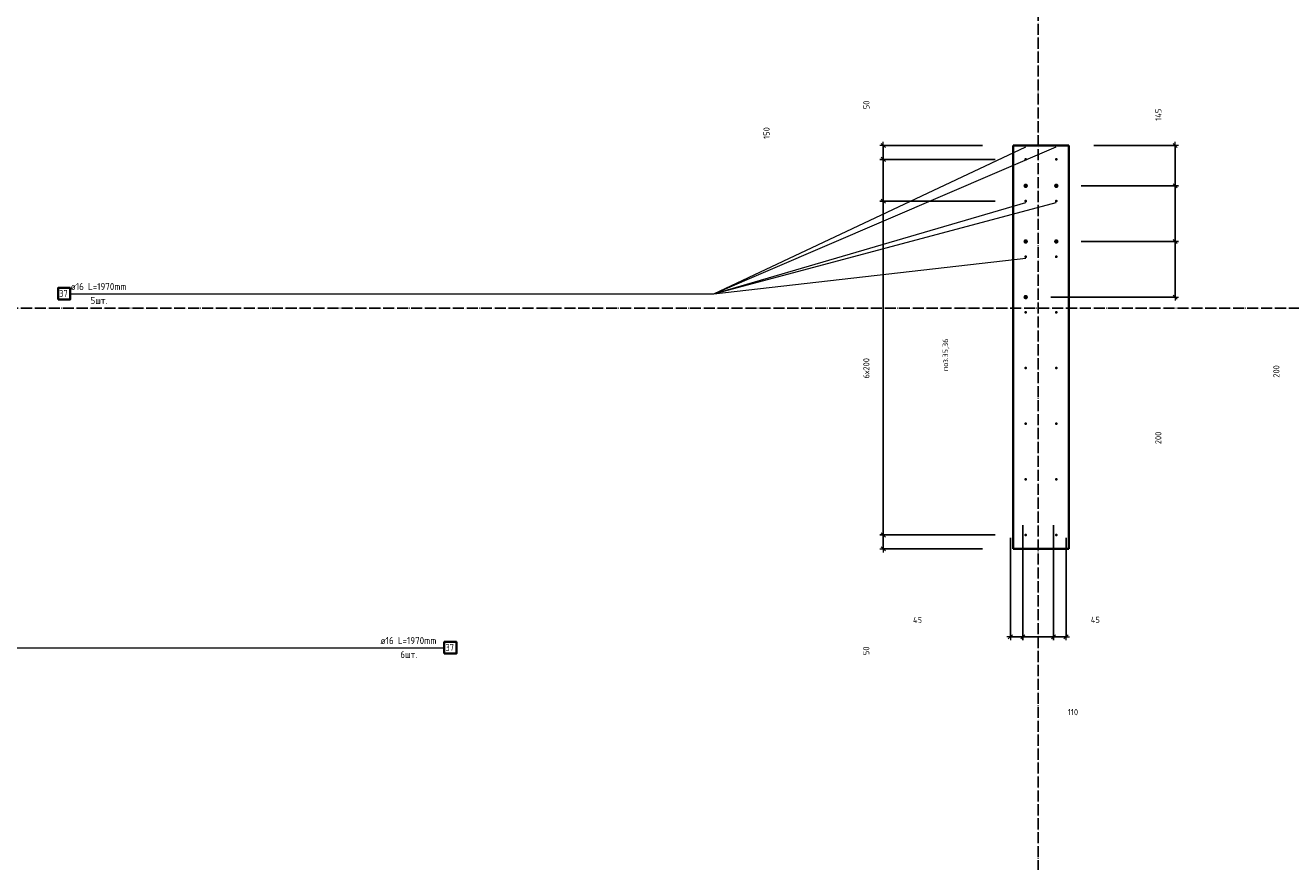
# Model space of a CAD drawing. Header units: millimetres. Extents: x -3170 to 89801, y -74170 to 82422.
# Tile 62 of 105: x 63058 to 67608, y 29191 to 32197. Entities that reach past the tile are written whole.
import ezdxf

# ---------------------------------------------------------------- set-up
doc = ezdxf.new("R2010")
doc.units = ezdxf.units.MM
doc.header["$PDMODE"] = 65
for name, pattern in [('______11', [50, 40, -5, 0, -5]), ('______3', [50, 40, -10]), ('______5', [110, 80, -10, 10, -10])]:
    doc.linetypes.add(name, pattern=pattern)
for name, color, linetype, lineweight in [('Standard', 7, 'Continuous', 25), ('Арм.стержн. Выпуски', 180, 'Continuous', 35), ('Балка_ общее', 7, '______3', 13), ('Размерная линия_ общее', 7, 'Continuous', 13)]:
    doc.layers.add(name, color=color, linetype=linetype, lineweight=lineweight)
doc.layers.add('Осевая линия_ общее', color=7, linetype='______5', lineweight=13, true_color=0xa0a0a0)
doc.styles.add('ISOCPEUR', font='ISOCPEUR')
doc.dimstyles.new('DIMSTYLE_3', dxfattribs={"dimtxt": 22, "dimasz": 25, "dimexe": 0, "dimexo": 0, "dimgap": 11, "dimtad": 2, "dimdec": 0, "dimrnd": 5, "dimzin": 12, "dimdsep": 46, "dimtxsty": 'ISOCPEUR', "dimblk1": 'ALL_ML_STRICH', "dimblk2": 'ALL_ML_STRICH', "dimsah": 1, "dimcen": 0, "dimclrd": 7, "dimclre": 256, "dimclrt": 7, "dimadec": 0, "dimazin": 0, "dimtfac": 1, "dimtdec": 0, "dimtix": 1, "dimtmove": 2, "dimatfit": 3, "dimfxl": 0, "dimtzin": 0, "dimlwd": 0, "dimlwe": -3, "dimarcsym": 0})
doc.dimstyles.new('DIMSTYLE_7', dxfattribs={"dimtxt": 22, "dimasz": 25, "dimexe": 0, "dimexo": 0, "dimgap": 11, "dimtad": 0, "dimdec": 0, "dimrnd": 5, "dimzin": 12, "dimdsep": 46, "dimtxsty": 'ISOCPEUR', "dimblk1": 'ALL_ML_STRICH', "dimblk2": 'ALL_ML_STRICH', "dimsah": 1, "dimcen": 0, "dimclrd": 7, "dimclre": 256, "dimclrt": 7, "dimadec": 0, "dimazin": 0, "dimtfac": 1, "dimtdec": 0, "dimtix": 1, "dimtmove": 2, "dimatfit": 3, "dimfxl": 0, "dimtzin": 0, "dimlwd": 0, "dimlwe": -3, "dimarcsym": 0})
doc.dimstyles.new('DIMSTYLE_9', dxfattribs={"dimtxt": 22, "dimasz": 25, "dimexe": 0, "dimexo": 0, "dimgap": 11, "dimtad": 2, "dimdec": 0, "dimrnd": 5, "dimzin": 12, "dimdsep": 46, "dimtxsty": 'ISOCPEUR', "dimblk1": 'ALL_ML_STRICH', "dimblk2": 'ALL_ML_STRICH', "dimsah": 1, "dimcen": 0, "dimclrd": 7, "dimclre": 256, "dimclrt": 7, "dimadec": 0, "dimazin": 0, "dimtfac": 1, "dimtdec": 0, "dimtix": 1, "dimtmove": 2, "dimatfit": 3, "dimfxl": 0, "dimtvp": 1.2, "dimtzin": 0, "dimlwd": 0, "dimlwe": -3, "dimarcsym": 0})

# ---------------------------------------------------------------- blocks, each defined once
blk = doc.blocks.new('СЛОЖНЫЙ_ОБЪЕКТ_6')
at = {"layer": 'Осевая линия_ общее', "color": 253, "linetype": '______11', "lineweight": -3, "true_color": 0xa0a0a0, "transparency": 33554687}
for p, q in [((66700, 15830), (66700, 40010)), ((56930, 31180), (76830, 31180))]:
    blk.add_line(p, q, dxfattribs=at)
blk = doc.blocks.new('ALL_ML_STRICH')
at = {"color": 0, "linetype": 'ByBlock', "lineweight": -2}
for p, q in [((-1, 0), (0.5, 0)), ((-0.3, -0.3), (0.3, 0.3)), ((0, -0.5), (0, 0.5))]:
    blk.add_line(p, q, dxfattribs=at)
blk = doc.blocks.new('*D390')
at = {"layer": 'DEFPOINTS', "color": 7, "linetype": 'Continuous', "lineweight": 13, "transparency": 33554687}
for p in [(66645, 30500), (66600, 30455), (66600, 29999.1)]:
    blk.add_point(p, dxfattribs=at)
at = {"layer": 'Размерная линия_ общее', "color": 253, "linetype": 'Continuous', "lineweight": -2, "true_color": 0xa0a0a0, "transparency": 33554687}
for p, q in [((66645, 30400), (66645, 29999.1)), ((66600, 30355), (66600, 29999.1))]:
    blk.add_line(p, q, dxfattribs=at)
at = {"layer": 'Размерная линия_ общее', "color": 7, "linetype": 'Continuous', "lineweight": -2, "transparency": 33554687}
blk.add_line((66600, 29999.1), (66645, 29999.1), dxfattribs=at)
at = {"layer": 'Размерная линия_ общее', "color": 7, "linetype": 'Continuous', "lineweight": 13, "transparency": 33554687, "xscale": 25, "yscale": 25, "zscale": 25, "rotation": 180}
blk.add_blockref('ALL_ML_STRICH', (66600, 29999.1), dxfattribs=at)
at = {"layer": 'Размерная линия_ общее', "color": 7, "linetype": 'Continuous', "lineweight": 13, "transparency": 33554687, "xscale": 25, "yscale": 25, "zscale": 25}
blk.add_blockref('ALL_ML_STRICH', (66645, 29999.1), dxfattribs=at)
at = {"layer": 'Размерная линия_ общее', "color": 7, "linetype": 'Continuous', "lineweight": 13, "transparency": 33554687, "insert": (66266.1, 30059.4), "char_height": 22, "width": 44, "attachment_point": 5, "style": 'ISOCPEUR'}
blk.add_mtext('\\A1;{45}', dxfattribs=at)
blk = doc.blocks.new('*D391')
at = {"layer": 'DEFPOINTS', "color": 7, "linetype": 'Continuous', "lineweight": 13, "transparency": 33554687}
for p in [(66645, 30500), (66755, 30500), (66645, 29999.1)]:
    blk.add_point(p, dxfattribs=at)
at = {"layer": 'Размерная линия_ общее', "color": 253, "linetype": 'Continuous', "lineweight": -2, "true_color": 0xa0a0a0, "transparency": 33554687}
for p, q in [((66645, 30400), (66645, 29999.1)), ((66755, 30400), (66755, 29999.1))]:
    blk.add_line(p, q, dxfattribs=at)
at = {"layer": 'Размерная линия_ общее', "color": 7, "linetype": 'Continuous', "lineweight": -2, "transparency": 33554687}
blk.add_line((66645, 29999.1), (66755, 29999.1), dxfattribs=at)
at = {"layer": 'Размерная линия_ общее', "color": 7, "linetype": 'Continuous', "lineweight": 13, "transparency": 33554687, "xscale": 25, "yscale": 25, "zscale": 25, "rotation": 180}
blk.add_blockref('ALL_ML_STRICH', (66645, 29999.1), dxfattribs=at)
at = {"layer": 'Размерная линия_ общее', "color": 7, "linetype": 'Continuous', "lineweight": 13, "transparency": 33554687, "xscale": 25, "yscale": 25, "zscale": 25}
blk.add_blockref('ALL_ML_STRICH', (66755, 29999.1), dxfattribs=at)
at = {"layer": 'Размерная линия_ общее', "color": 7, "linetype": 'Continuous', "lineweight": 13, "transparency": 33554687, "insert": (66825, 29728.3), "char_height": 22, "width": 66, "attachment_point": 5, "style": 'ISOCPEUR'}
blk.add_mtext('\\A1;{110}', dxfattribs=at)
blk = doc.blocks.new('*D392')
at = {"layer": 'DEFPOINTS', "color": 7, "linetype": 'Continuous', "lineweight": 13, "transparency": 33554687}
for p in [(66755, 30500), (66800, 30455), (66755, 29999.1)]:
    blk.add_point(p, dxfattribs=at)
at = {"layer": 'Размерная линия_ общее', "color": 253, "linetype": 'Continuous', "lineweight": -2, "true_color": 0xa0a0a0, "transparency": 33554687}
for p, q in [((66755, 30400), (66755, 29999.1)), ((66800, 30355), (66800, 29999.1))]:
    blk.add_line(p, q, dxfattribs=at)
at = {"layer": 'Размерная линия_ общее', "color": 7, "linetype": 'Continuous', "lineweight": -2, "transparency": 33554687}
blk.add_line((66755, 29999.1), (66800, 29999.1), dxfattribs=at)
at = {"layer": 'Размерная линия_ общее', "color": 7, "linetype": 'Continuous', "lineweight": 13, "transparency": 33554687, "xscale": 25, "yscale": 25, "zscale": 25, "rotation": 180}
blk.add_blockref('ALL_ML_STRICH', (66755, 29999.1), dxfattribs=at)
at = {"layer": 'Размерная линия_ общее', "color": 7, "linetype": 'Continuous', "lineweight": 13, "transparency": 33554687, "xscale": 25, "yscale": 25, "zscale": 25}
blk.add_blockref('ALL_ML_STRICH', (66800, 29999.1), dxfattribs=at)
at = {"layer": 'Размерная линия_ общее', "color": 7, "linetype": 'Continuous', "lineweight": 13, "transparency": 33554687, "insert": (66905.3, 30060), "char_height": 22, "width": 44, "attachment_point": 5, "style": 'ISOCPEUR'}
blk.add_mtext('\\A1;{45}', dxfattribs=at)
blk = doc.blocks.new('*D737')
at = {"layer": 'DEFPOINTS', "color": 7, "linetype": 'Continuous', "lineweight": 13, "transparency": 33554687}
for p in [(66755, 31420), (66645, 31220), (67192.5, 31220)]:
    blk.add_point(p, dxfattribs=at)
at = {"layer": 'Размерная линия_ общее', "color": 253, "linetype": 'Continuous', "lineweight": -2, "true_color": 0xa0a0a0, "transparency": 33554687}
for p, q in [((66855, 31420), (67192.5, 31420)), ((66745, 31220), (67192.5, 31220))]:
    blk.add_line(p, q, dxfattribs=at)
at = {"layer": 'Размерная линия_ общее', "color": 7, "linetype": 'Continuous', "lineweight": -2, "transparency": 33554687}
blk.add_line((67192.5, 31220), (67192.5, 31420), dxfattribs=at)
at = {"layer": 'Размерная линия_ общее', "color": 7, "linetype": 'Continuous', "lineweight": 13, "transparency": 33554687, "xscale": 25, "yscale": 25, "zscale": 25}
for p, rotation in [((67192.5, 31420), 90), ((67192.5, 31220), 270)]:
    blk.add_blockref('ALL_ML_STRICH', p, dxfattribs=dict(at, rotation=rotation))
at = {"layer": 'Размерная линия_ общее', "color": 7, "linetype": 'Continuous', "lineweight": 13, "transparency": 33554687, "insert": (67131.7, 30713.8), "char_height": 22, "width": 66, "attachment_point": 5, "rotation": 90, "style": 'ISOCPEUR'}
blk.add_mtext('\\A1;{200}', dxfattribs=at)
blk = doc.blocks.new('*D738')
at = {"layer": 'DEFPOINTS', "color": 7, "linetype": 'Continuous', "lineweight": 13, "transparency": 33554687}
for p in [(66755, 31620), (66755, 31420), (67192.5, 31420)]:
    blk.add_point(p, dxfattribs=at)
at = {"layer": 'Размерная линия_ общее', "color": 253, "linetype": 'Continuous', "lineweight": -2, "true_color": 0xa0a0a0, "transparency": 33554687}
for p, q in [((66855, 31620), (67192.5, 31620)), ((66855, 31420), (67192.5, 31420))]:
    blk.add_line(p, q, dxfattribs=at)
at = {"layer": 'Размерная линия_ общее', "color": 7, "linetype": 'Continuous', "lineweight": -2, "transparency": 33554687}
blk.add_line((67192.5, 31420), (67192.5, 31620), dxfattribs=at)
at = {"layer": 'Размерная линия_ общее', "color": 7, "linetype": 'Continuous', "lineweight": 13, "transparency": 33554687, "xscale": 25, "yscale": 25, "zscale": 25}
for p, rotation in [((67192.5, 31620), 90), ((67192.5, 31420), 270)]:
    blk.add_blockref('ALL_ML_STRICH', p, dxfattribs=dict(at, rotation=rotation))
at = {"layer": 'Размерная линия_ общее', "color": 7, "linetype": 'Continuous', "lineweight": 13, "transparency": 33554687, "insert": (67556.3, 30952.8), "char_height": 22, "width": 66, "attachment_point": 5, "rotation": 90, "style": 'ISOCPEUR'}
blk.add_mtext('\\A1;{200}', dxfattribs=at)
blk = doc.blocks.new('*D739')
at = {"layer": 'DEFPOINTS', "color": 7, "linetype": 'Continuous', "lineweight": 13, "transparency": 33554687}
for p in [(66800, 31765), (66755, 31620), (67192.5, 31620)]:
    blk.add_point(p, dxfattribs=at)
at = {"layer": 'Размерная линия_ общее', "color": 253, "linetype": 'Continuous', "lineweight": -2, "true_color": 0xa0a0a0, "transparency": 33554687}
for p, q in [((66900, 31765), (67192.5, 31765)), ((66855, 31620), (67192.5, 31620))]:
    blk.add_line(p, q, dxfattribs=at)
at = {"layer": 'Размерная линия_ общее', "color": 7, "linetype": 'Continuous', "lineweight": -2, "transparency": 33554687}
blk.add_line((67192.5, 31620), (67192.5, 31765), dxfattribs=at)
at = {"layer": 'Размерная линия_ общее', "color": 7, "linetype": 'Continuous', "lineweight": 13, "transparency": 33554687, "xscale": 25, "yscale": 25, "zscale": 25}
for p, rotation in [((67192.5, 31765), 90), ((67192.5, 31620), 270)]:
    blk.add_blockref('ALL_ML_STRICH', p, dxfattribs=dict(at, rotation=rotation))
at = {"layer": 'Размерная линия_ общее', "color": 7, "linetype": 'Continuous', "lineweight": 13, "transparency": 33554687, "insert": (67132, 31875.5), "char_height": 22, "width": 66, "attachment_point": 5, "rotation": 90, "style": 'ISOCPEUR'}
blk.add_mtext('\\A1;{145}', dxfattribs=at)
blk = doc.blocks.new('*D740')
at = {"layer": 'DEFPOINTS', "color": 7, "linetype": 'Continuous', "lineweight": 13, "transparency": 33554687}
for p in [(66645, 30365), (66143, 30315), (66600, 30315)]:
    blk.add_point(p, dxfattribs=at)
at = {"layer": 'Размерная линия_ общее', "color": 253, "linetype": 'Continuous', "lineweight": -2, "true_color": 0xa0a0a0, "transparency": 33554687}
for p, q in [((66545, 30365), (66143, 30365)), ((66500, 30315), (66143, 30315))]:
    blk.add_line(p, q, dxfattribs=at)
at = {"layer": 'Размерная линия_ общее', "color": 7, "linetype": 'Continuous', "lineweight": -2, "transparency": 33554687}
blk.add_line((66143, 30315), (66143, 30365), dxfattribs=at)
at = {"layer": 'Размерная линия_ общее', "color": 7, "linetype": 'Continuous', "lineweight": 13, "transparency": 33554687, "xscale": 25, "yscale": 25, "zscale": 25}
for p, rotation in [((66143, 30365), 90), ((66143, 30315), 270)]:
    blk.add_blockref('ALL_ML_STRICH', p, dxfattribs=dict(at, rotation=rotation))
at = {"layer": 'Размерная линия_ общее', "color": 7, "linetype": 'Continuous', "lineweight": 13, "transparency": 33554687, "insert": (66081.7, 29948.9), "char_height": 22, "width": 44, "attachment_point": 5, "rotation": 90, "style": 'ISOCPEUR'}
blk.add_mtext('\\A1;{50}', dxfattribs=at)
blk = doc.blocks.new('*D741')
at = {"layer": 'DEFPOINTS', "color": 7, "linetype": 'Continuous', "lineweight": 13, "transparency": 33554687}
for p in [(66645, 31565), (66143, 30365), (66645, 30365)]:
    blk.add_point(p, dxfattribs=at)
at = {"layer": 'Размерная линия_ общее', "color": 253, "linetype": 'Continuous', "lineweight": -2, "true_color": 0xa0a0a0, "transparency": 33554687}
for p, q in [((66545, 31565), (66143, 31565)), ((66545, 30365), (66143, 30365))]:
    blk.add_line(p, q, dxfattribs=at)
at = {"layer": 'Размерная линия_ общее', "color": 7, "linetype": 'Continuous', "lineweight": -2, "transparency": 33554687}
blk.add_line((66143, 30365), (66143, 31565), dxfattribs=at)
at = {"layer": 'Размерная линия_ общее', "color": 7, "linetype": 'Continuous', "lineweight": 13, "transparency": 33554687, "xscale": 25, "yscale": 25, "zscale": 25}
for p, rotation in [((66143, 31565), 90), ((66143, 30365), 270)]:
    blk.add_blockref('ALL_ML_STRICH', p, dxfattribs=dict(at, rotation=rotation))
at = {"layer": 'Размерная линия_ общее', "color": 7, "linetype": 'Continuous', "lineweight": 13, "transparency": 33554687, "insert": (66071, 30927.6), "char_height": 22, "width": 1.1, "attachment_point": 1, "rotation": 90, "line_spacing_factor": 0.60241, "style": 'ISOCPEUR'}
blk.add_mtext('6х200', dxfattribs=at)
blk = doc.blocks.new('*D742')
at = {"layer": 'DEFPOINTS', "color": 7, "linetype": 'Continuous', "lineweight": 13, "transparency": 33554687}
for p in [(66645, 31715), (66143, 31565), (66645, 31565)]:
    blk.add_point(p, dxfattribs=at)
at = {"layer": 'Размерная линия_ общее', "color": 253, "linetype": 'Continuous', "lineweight": -2, "true_color": 0xa0a0a0, "transparency": 33554687}
for p, q in [((66545, 31715), (66143, 31715)), ((66545, 31565), (66143, 31565))]:
    blk.add_line(p, q, dxfattribs=at)
at = {"layer": 'Размерная линия_ общее', "color": 7, "linetype": 'Continuous', "lineweight": -2, "transparency": 33554687}
blk.add_line((66143, 31565), (66143, 31715), dxfattribs=at)
at = {"layer": 'Размерная линия_ общее', "color": 7, "linetype": 'Continuous', "lineweight": 13, "transparency": 33554687, "xscale": 25, "yscale": 25, "zscale": 25}
for p, rotation in [((66143, 31715), 90), ((66143, 31565), 270)]:
    blk.add_blockref('ALL_ML_STRICH', p, dxfattribs=dict(at, rotation=rotation))
at = {"layer": 'Размерная линия_ общее', "color": 7, "linetype": 'Continuous', "lineweight": 13, "transparency": 33554687, "insert": (65723.1, 31809.8), "char_height": 22, "width": 66, "attachment_point": 5, "rotation": 90, "style": 'ISOCPEUR'}
blk.add_mtext('\\A1;{150}', dxfattribs=at)
blk = doc.blocks.new('*D743')
at = {"layer": 'DEFPOINTS', "color": 7, "linetype": 'Continuous', "lineweight": 13, "transparency": 33554687}
for p in [(66600, 31765), (66143, 31715), (66645, 31715)]:
    blk.add_point(p, dxfattribs=at)
at = {"layer": 'Размерная линия_ общее', "color": 253, "linetype": 'Continuous', "lineweight": -2, "true_color": 0xa0a0a0, "transparency": 33554687}
for p, q in [((66500, 31765), (66143, 31765)), ((66545, 31715), (66143, 31715))]:
    blk.add_line(p, q, dxfattribs=at)
at = {"layer": 'Размерная линия_ общее', "color": 7, "linetype": 'Continuous', "lineweight": -2, "transparency": 33554687}
blk.add_line((66143, 31715), (66143, 31765), dxfattribs=at)
at = {"layer": 'Размерная линия_ общее', "color": 7, "linetype": 'Continuous', "lineweight": 13, "transparency": 33554687, "xscale": 25, "yscale": 25, "zscale": 25}
for p, rotation in [((66143, 31765), 90), ((66143, 31715), 270)]:
    blk.add_blockref('ALL_ML_STRICH', p, dxfattribs=dict(at, rotation=rotation))
at = {"layer": 'Размерная линия_ общее', "color": 7, "linetype": 'Continuous', "lineweight": 13, "transparency": 33554687, "insert": (66082.4, 31910.8), "char_height": 22, "width": 44, "attachment_point": 5, "rotation": 90, "style": 'ISOCPEUR'}
blk.add_mtext('\\A1;{50}', dxfattribs=at)

msp = doc.modelspace()

# ---------------------------------------------------------------- hatches: boundary and pattern name
at = {"layer": 'Арм.стержн. Выпуски', "linetype": 'Continuous', "lineweight": 35, "transparency": 33554687}
for color, points in [(4, [(66660, 31715), (66659.6, 31716.9), (66658.5, 31718.5), (66656.9, 31719.6), (66655, 31720), (66653.1, 31719.6), (66651.5, 31718.5), (66650.4, 31716.9), (66650, 31715), (66650.4, 31713.1), (66651.5, 31711.5), (66653.1, 31710.4), (66655, 31710), (66656.9, 31710.4), (66658.5, 31711.5), (66659.6, 31713.1)]), (4, [(66770, 31715), (66769.6, 31716.9), (66768.5, 31718.5), (66766.9, 31719.6), (66765, 31720), (66763.1, 31719.6), (66761.5, 31718.5), (66760.4, 31716.9), (66760, 31715), (66760.4, 31713.1), (66761.5, 31711.5), (66763.1, 31710.4), (66765, 31710), (66766.9, 31710.4), (66768.5, 31711.5), (66769.6, 31713.1)]), (7, [(66663, 31620), (66662.4, 31623.1), (66660.7, 31625.7), (66658.1, 31627.4), (66655, 31628), (66651.9, 31627.4), (66649.3, 31625.7), (66647.6, 31623.1), (66647, 31620), (66647.6, 31616.9), (66649.3, 31614.3), (66651.9, 31612.6), (66655, 31612), (66658.1, 31612.6), (66660.7, 31614.3), (66662.4, 31616.9)]), (7, [(66773, 31620), (66772.4, 31623.1), (66770.7, 31625.7), (66768.1, 31627.4), (66765, 31628), (66761.9, 31627.4), (66759.3, 31625.7), (66757.6, 31623.1), (66757, 31620), (66757.6, 31616.9), (66759.3, 31614.3), (66761.9, 31612.6), (66765, 31612), (66768.1, 31612.6), (66770.7, 31614.3), (66772.4, 31616.9)]), (4, [(66660, 31565), (66659.6, 31566.9), (66658.5, 31568.5), (66656.9, 31569.6), (66655, 31570), (66653.1, 31569.6), (66651.5, 31568.5), (66650.4, 31566.9), (66650, 31565), (66650.4, 31563.1), (66651.5, 31561.5), (66653.1, 31560.4), (66655, 31560), (66656.9, 31560.4), (66658.5, 31561.5), (66659.6, 31563.1)]), (4, [(66770, 31565), (66769.6, 31566.9), (66768.5, 31568.5), (66766.9, 31569.6), (66765, 31570), (66763.1, 31569.6), (66761.5, 31568.5), (66760.4, 31566.9), (66760, 31565), (66760.4, 31563.1), (66761.5, 31561.5), (66763.1, 31560.4), (66765, 31560), (66766.9, 31560.4), (66768.5, 31561.5), (66769.6, 31563.1)]), (7, [(66663, 31420), (66662.4, 31423.1), (66660.7, 31425.7), (66658.1, 31427.4), (66655, 31428), (66651.9, 31427.4), (66649.3, 31425.7), (66647.6, 31423.1), (66647, 31420), (66647.6, 31416.9), (66649.3, 31414.3), (66651.9, 31412.6), (66655, 31412), (66658.1, 31412.6), (66660.7, 31414.3), (66662.4, 31416.9)]), (7, [(66773, 31420), (66772.4, 31423.1), (66770.7, 31425.7), (66768.1, 31427.4), (66765, 31428), (66761.9, 31427.4), (66759.3, 31425.7), (66757.6, 31423.1), (66757, 31420), (66757.6, 31416.9), (66759.3, 31414.3), (66761.9, 31412.6), (66765, 31412), (66768.1, 31412.6), (66770.7, 31414.3), (66772.4, 31416.9)]), (4, [(66660, 31365), (66659.6, 31366.9), (66658.5, 31368.5), (66656.9, 31369.6), (66655, 31370), (66653.1, 31369.6), (66651.5, 31368.5), (66650.4, 31366.9), (66650, 31365), (66650.4, 31363.1), (66651.5, 31361.5), (66653.1, 31360.4), (66655, 31360), (66656.9, 31360.4), (66658.5, 31361.5), (66659.6, 31363.1)]), (4, [(66770, 31365), (66769.6, 31366.9), (66768.5, 31368.5), (66766.9, 31369.6), (66765, 31370), (66763.1, 31369.6), (66761.5, 31368.5), (66760.4, 31366.9), (66760, 31365), (66760.4, 31363.1), (66761.5, 31361.5), (66763.1, 31360.4), (66765, 31360), (66766.9, 31360.4), (66768.5, 31361.5), (66769.6, 31363.1)]), (7, [(66663, 31220), (66662.4, 31223.1), (66660.7, 31225.7), (66658.1, 31227.4), (66655, 31228), (66651.9, 31227.4), (66649.3, 31225.7), (66647.6, 31223.1), (66647, 31220), (66647.6, 31216.9), (66649.3, 31214.3), (66651.9, 31212.6), (66655, 31212), (66658.1, 31212.6), (66660.7, 31214.3), (66662.4, 31216.9)]), (4, [(66660, 31165), (66659.6, 31166.9), (66658.5, 31168.5), (66656.9, 31169.6), (66655, 31170), (66653.1, 31169.6), (66651.5, 31168.5), (66650.4, 31166.9), (66650, 31165), (66650.4, 31163.1), (66651.5, 31161.5), (66653.1, 31160.4), (66655, 31160), (66656.9, 31160.4), (66658.5, 31161.5), (66659.6, 31163.1)]), (4, [(66770, 31165), (66769.6, 31166.9), (66768.5, 31168.5), (66766.9, 31169.6), (66765, 31170), (66763.1, 31169.6), (66761.5, 31168.5), (66760.4, 31166.9), (66760, 31165), (66760.4, 31163.1), (66761.5, 31161.5), (66763.1, 31160.4), (66765, 31160), (66766.9, 31160.4), (66768.5, 31161.5), (66769.6, 31163.1)]), (4, [(66660, 30965), (66659.6, 30966.9), (66658.5, 30968.5), (66656.9, 30969.6), (66655, 30970), (66653.1, 30969.6), (66651.5, 30968.5), (66650.4, 30966.9), (66650, 30965), (66650.4, 30963.1), (66651.5, 30961.5), (66653.1, 30960.4), (66655, 30960), (66656.9, 30960.4), (66658.5, 30961.5), (66659.6, 30963.1)]), (4, [(66770, 30965), (66769.6, 30966.9), (66768.5, 30968.5), (66766.9, 30969.6), (66765, 30970), (66763.1, 30969.6), (66761.5, 30968.5), (66760.4, 30966.9), (66760, 30965), (66760.4, 30963.1), (66761.5, 30961.5), (66763.1, 30960.4), (66765, 30960), (66766.9, 30960.4), (66768.5, 30961.5), (66769.6, 30963.1)]), (4, [(66660, 30765), (66659.6, 30766.9), (66658.5, 30768.5), (66656.9, 30769.6), (66655, 30770), (66653.1, 30769.6), (66651.5, 30768.5), (66650.4, 30766.9), (66650, 30765), (66650.4, 30763.1), (66651.5, 30761.5), (66653.1, 30760.4), (66655, 30760), (66656.9, 30760.4), (66658.5, 30761.5), (66659.6, 30763.1)]), (4, [(66770, 30765), (66769.6, 30766.9), (66768.5, 30768.5), (66766.9, 30769.6), (66765, 30770), (66763.1, 30769.6), (66761.5, 30768.5), (66760.4, 30766.9), (66760, 30765), (66760.4, 30763.1), (66761.5, 30761.5), (66763.1, 30760.4), (66765, 30760), (66766.9, 30760.4), (66768.5, 30761.5), (66769.6, 30763.1)]), (4, [(66660, 30565), (66659.6, 30566.9), (66658.5, 30568.5), (66656.9, 30569.6), (66655, 30570), (66653.1, 30569.6), (66651.5, 30568.5), (66650.4, 30566.9), (66650, 30565), (66650.4, 30563.1), (66651.5, 30561.5), (66653.1, 30560.4), (66655, 30560), (66656.9, 30560.4), (66658.5, 30561.5), (66659.6, 30563.1)]), (4, [(66770, 30565), (66769.6, 30566.9), (66768.5, 30568.5), (66766.9, 30569.6), (66765, 30570), (66763.1, 30569.6), (66761.5, 30568.5), (66760.4, 30566.9), (66760, 30565), (66760.4, 30563.1), (66761.5, 30561.5), (66763.1, 30560.4), (66765, 30560), (66766.9, 30560.4), (66768.5, 30561.5), (66769.6, 30563.1)]), (4, [(66660, 30365), (66659.6, 30366.9), (66658.5, 30368.5), (66656.9, 30369.6), (66655, 30370), (66653.1, 30369.6), (66651.5, 30368.5), (66650.4, 30366.9), (66650, 30365), (66650.4, 30363.1), (66651.5, 30361.5), (66653.1, 30360.4), (66655, 30360), (66656.9, 30360.4), (66658.5, 30361.5), (66659.6, 30363.1)]), (4, [(66770, 30365), (66769.6, 30366.9), (66768.5, 30368.5), (66766.9, 30369.6), (66765, 30370), (66763.1, 30369.6), (66761.5, 30368.5), (66760.4, 30366.9), (66760, 30365), (66760.4, 30363.1), (66761.5, 30361.5), (66763.1, 30360.4), (66765, 30360), (66766.9, 30360.4), (66768.5, 30361.5), (66769.6, 30363.1)])]:
    msp.add_hatch(color=color, dxfattribs=at).paths.add_polyline_path(points)

# ---------------------------------------------------------------- linework, layer by layer
at = {"color": 7, "linetype": 'Continuous', "lineweight": 35, "transparency": 33554687}
for p, q in [((66610, 30315), (66610, 31765)), ((66610, 31765), (66810, 31765)), ((66810, 31765), (66810, 30315)), ((66810, 30315), (66610, 30315))]:
    msp.add_line(p, q, dxfattribs=at)
at = {"layer": 'Арм.стержн. Выпуски', "color": 7, "linetype": 'Continuous', "lineweight": 13, "transparency": 33554687}
for p, q in [((65533.9, 31232.2), (66765, 31760)), ((65533.9, 31232.2), (66655, 31760)), ((65533.9, 31232.2), (66765, 31560)), ((65533.9, 31232.2), (66655, 31560)), ((65533.9, 31232.2), (66655, 31360)), ((63218.9, 31232.2), (65533.9, 31232.2)), ((62249.5, 29959.8), (64564.5, 29959.8))]:
    msp.add_line(p, q, dxfattribs=at)
at = {"layer": 'Арм.стержн. Выпуски', "color": 7, "linetype": 'Continuous', "lineweight": 35, "transparency": 33554687}
for points in [[(63175.6, 31211.3), (63218.9, 31211.3), (63218.9, 31253), (63175.6, 31253), (63175.6, 31211.3)], [(64564.5, 29938.9), (64607.8, 29938.9), (64607.8, 29980.6), (64564.5, 29980.6), (64564.5, 29938.9)]]:
    msp.add_lwpolyline(points, dxfattribs=at)

# ---------------------------------------------------------------- block references
at = {"layer": 'Балка_ общее', "color": 7, "linetype": 'Continuous', "lineweight": 13, "transparency": 33554687}
msp.add_blockref('СЛОЖНЫЙ_ОБЪЕКТ_6', (0, 0), dxfattribs=at)

# ---------------------------------------------------------------- texts
at = {"layer": 'Standard', "color": 7, "linetype": 'Continuous', "lineweight": 13, "transparency": 33554687, "insert": (66368.4, 31012.4), "char_height": 20, "width": 119.649, "attachment_point": 5, "rotation": 90, "style": 'ISOCPEUR'}
msp.add_mtext('\\A1;{\\fISOCPEUR|i0|b0;\\H20.000000;\\W1.000000;\\C7;поз.35,36}\\P', dxfattribs=at)
at = {"layer": 'Арм.стержн. Выпуски', "color": 7, "linetype": 'Continuous', "lineweight": 25, "transparency": 33554687, "char_height": 25, "attachment_point": 7, "style": 'ISOCPEUR'}
for s, insert, width in [('\\W0.94;ø16 L=1970mm ', (63220.9, 31245.5), 239.134), ('\\W0.87;37', (63179.8, 31220.5), 45.901), ('\\W0.94;5шт. ', (63292.2, 31195.5), 96.774), ('\\W0.94;ø16 L=1970mm ', (64335, 29973.1), 239.134), ('\\W0.94;6шт. ', (64406.3, 29923.1), 96.774), ('\\W0.87;37', (64568.7, 29948.1), 45.901)]:
    msp.add_mtext(s, dxfattribs=dict(at, insert=insert, width=width))

# ---------------------------------------------------------------- dimensions: what is measured, and where the dimension line sits
at = {"layer": 'Размерная линия_ общее', "color": 7, "linetype": 'Continuous', "lineweight": 13, "transparency": 33554687}
for base, p1, p2, dimstyle, picture, middle in [((66143, 31765), (66545, 31715), (66500, 31765), 'DIMSTYLE_3', '*D743', (66082.4, 31910.8)), ((67192.5, 31765), (66855, 31620), (66900, 31765), 'DIMSTYLE_3', '*D739', (67132, 31875.5)), ((66143, 31715), (66545, 31565), (66545, 31715), 'DIMSTYLE_3', '*D742', (65723.1, 31809.8)), ((67192.5, 31620), (66855, 31420), (66855, 31620), 'DIMSTYLE_7', '*D738', (67556.3, 30952.8)), ((67192.5, 31420), (66745, 31220), (66855, 31420), 'DIMSTYLE_3', '*D737', (67131.7, 30713.8)), ((66143, 30365), (66500, 30315), (66545, 30365), 'DIMSTYLE_3', '*D740', (66081.7, 29948.9))]:
    dim = msp.add_linear_dim(base=base, p1=p1, p2=p2, angle=90, dimstyle=dimstyle, override={"dimpost": '<>', "dimclrd": 7, "dimclre": 253, "dimclrt": 7, "dimlwd": 0, "dimlwe": 65533}, dxfattribs=at)
    dim.commit()
    dim.dimension.update_dxf_attribs({"geometry": picture, "text_midpoint": middle, "dimtype": 160})
dim = msp.add_linear_dim(base=(66143, 31565), p1=(66545, 30365), p2=(66545, 31565), angle=90, text='6х200', dimstyle='DIMSTYLE_3', override={"dimpost": '<>', "dimclrd": 7, "dimclre": 253, "dimclrt": 7, "dimlwd": 0, "dimlwe": 65533}, dxfattribs=at)
dim.commit()
dim.dimension.update_dxf_attribs({"geometry": '*D741', "text_midpoint": (66132, 30965), "dimtype": 160})
for base, p1, p2, dimstyle, picture, middle in [((66645, 29999.1), (66600, 30355), (66645, 30400), 'DIMSTYLE_9', '*D390', (66266.1, 30059.4)), ((66755, 29999.1), (66645, 30400), (66755, 30400), 'DIMSTYLE_7', '*D391', (66825, 29728.3)), ((66800, 29999.1), (66755, 30400), (66800, 30355), 'DIMSTYLE_9', '*D392', (66905.3, 30060))]:
    dim = msp.add_linear_dim(base=base, p1=p1, p2=p2, dimstyle=dimstyle, override={"dimpost": '<>', "dimclrd": 7, "dimclre": 253, "dimclrt": 7, "dimlwd": 0, "dimlwe": 65533}, dxfattribs=at)
    dim.commit()
    dim.dimension.update_dxf_attribs({"geometry": picture, "text_midpoint": middle, "dimtype": 160})

doc.saveas('drawing.dxf')
